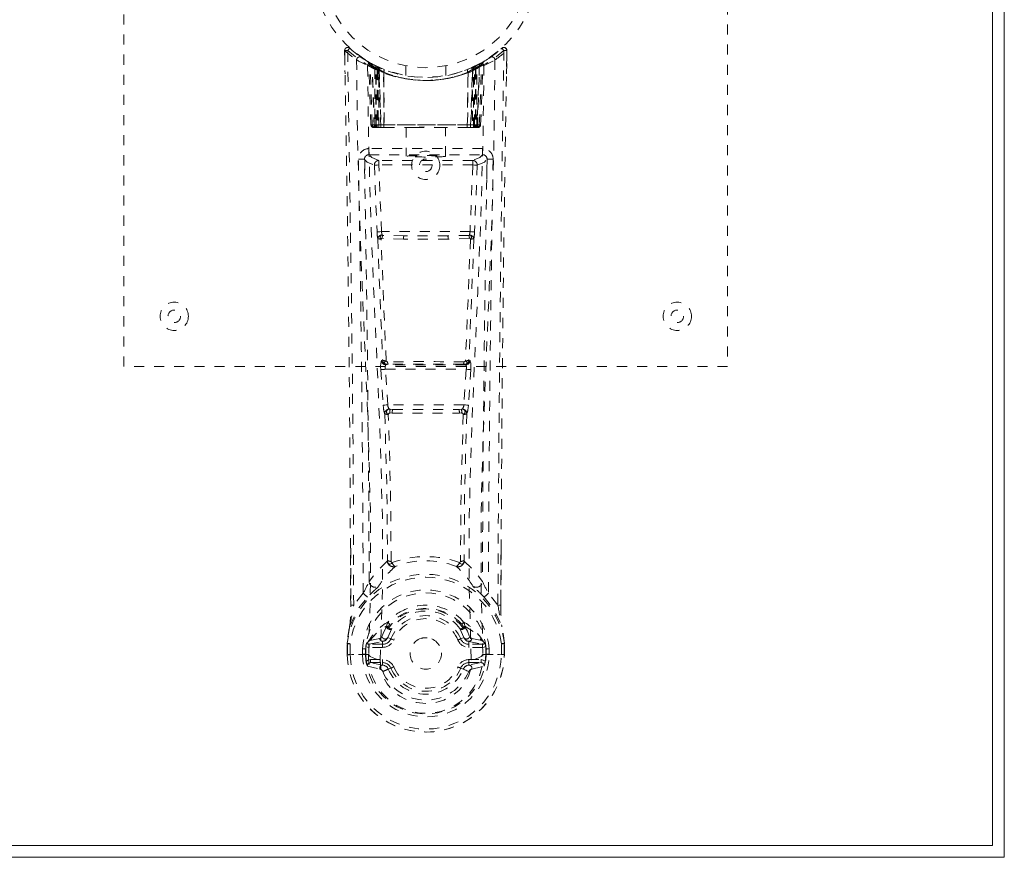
# Model space of a CAD drawing. Header units: inches. Extents: x 15.4 to 110.9, y 45.9 to 63.7.
# Tile 7 of 8: x 101.1 to 110.9, y 45.9 to 54.3. Entities that reach past the tile are written whole.
import ezdxf

# ---------------------------------------------------------------- set-up
doc = ezdxf.new("R2010")
doc.units = ezdxf.units.IN
doc.header["$MEASUREMENT"] = 0
doc.linetypes.add('SLD-Dashed', pattern=[0.075, 0.05, -0.025])
doc.linetypes.add('SLD-Solid', pattern=[0])

msp = doc.modelspace()

# ---------------------------------------------------------------- linework, layer by layer
at = {"color": 7, "linetype": 'SLD-Solid', "lineweight": 15}
for p, q in [((110.8522, 63.6923), (110.8522, 45.9423)), ((110.734, 46.0604), (110.734, 63.5741)), ((110.734, 63.5741), (110.734, 46.0604)), ((15.4703, 46.0604), (110.734, 46.0604)), ((110.734, 46.0604), (15.4703, 46.0604)), ((110.8522, 45.9423), (15.3522, 45.9423))]:
    msp.add_line(p, q, dxfattribs=at)
at = {"color": 7, "linetype": 'SLD-Dashed', "lineweight": 0}
for p, q in [((102.1022, 50.8173), (102.1022, 58.8173)), ((108.1022, 58.8173), (108.1022, 50.8173)), ((104.2968, 53.8885), (104.2958, 53.9583)), ((104.2958, 53.958), (104.2993, 53.728)), ((104.2974, 53.9584), (104.2984, 53.8886)), ((104.3459, 53.981), (104.3568, 53.9713)), ((105.7405, 53.8879), (105.7995, 53.9315)), ((105.8475, 53.9713), (105.8584, 53.981)), ((105.8785, 53.9589), (105.8584, 53.981)), ((105.905, 53.728), (105.9085, 53.958)), ((105.9061, 53.901), (105.9069, 53.9584)), ((105.9085, 53.9583), (105.9077, 53.9009)), ((104.5344, 53.8432), (104.5212, 53.851)), ((104.5403, 53.8387), (104.527, 53.8464)), ((104.5492, 53.8183), (104.5357, 53.8263)), ((104.5568, 53.2212), (104.5357, 53.8263)), ((104.5998, 53.8084), (104.5526, 53.8328)), ((105.6518, 53.8328), (105.585, 53.7984)), ((105.6475, 53.2212), (105.6686, 53.8263)), ((105.652, 53.8333), (105.6638, 53.8397)), ((105.6686, 53.8263), (105.6551, 53.8183)), ((105.6832, 53.851), (105.6699, 53.8432)), ((104.57, 53.2212), (104.5492, 53.8183)), ((104.6362, 53.7723), (104.5678, 53.8076)), ((104.5893, 53.1923), (104.5678, 53.8076)), ((104.5956, 53.7778), (104.6082, 53.8037)), ((104.5956, 53.7778), (104.5959, 53.2212)), ((104.6052, 53.7731), (104.5956, 53.7778)), ((104.6193, 53.7984), (104.6045, 53.806)), ((104.6052, 53.7731), (104.6176, 53.7992)), ((104.6052, 53.2212), (104.6052, 53.7731)), ((104.6082, 53.8037), (104.6176, 53.7992)), ((104.6093, 53.2212), (104.609, 53.7714)), ((104.609, 53.7714), (104.6187, 53.7668)), ((104.6187, 53.7668), (104.6307, 53.7931)), ((104.6187, 53.7668), (104.6187, 53.2212)), ((104.6202, 53.7979), (104.6193, 53.7984)), ((104.6275, 53.7628), (104.6274, 53.1923)), ((104.6275, 53.7628), (104.6393, 53.7891)), ((104.637, 53.7586), (104.6275, 53.7628)), ((104.6362, 53.7723), (104.6372, 53.7719)), ((104.6554, 53.1923), (104.6362, 53.7723)), ((104.637, 53.1923), (104.637, 53.7586)), ((104.6372, 53.7719), (104.6573, 53.1923)), ((104.6823, 53.7425), (104.6835, 53.742)), ((104.6867, 53.1923), (104.6823, 53.7425)), ((104.6835, 53.742), (104.6896, 53.1923)), ((104.6872, 53.7689), (104.686, 53.7694)), ((104.9022, 53.8064), (104.9022, 53.7097)), ((105.3022, 53.7097), (105.3022, 53.8064)), ((105.5147, 53.1923), (105.5207, 53.742)), ((105.5183, 53.7694), (105.517, 53.7689)), ((105.5221, 53.7425), (105.5177, 53.1923)), ((105.5207, 53.742), (105.5221, 53.7425)), ((105.547, 53.1923), (105.5671, 53.7719)), ((105.5681, 53.7723), (105.549, 53.1923)), ((105.5557, 53.785), (105.565, 53.7891)), ((105.5557, 53.785), (105.5673, 53.7586)), ((105.565, 53.7891), (105.5769, 53.7628)), ((105.5671, 53.7719), (105.5681, 53.7723)), ((105.5769, 53.7628), (105.5673, 53.7586)), ((105.5673, 53.7586), (105.5673, 53.1923)), ((105.6365, 53.8076), (105.5681, 53.7723)), ((105.5736, 53.7931), (105.5856, 53.7668)), ((105.5769, 53.1923), (105.5769, 53.7628)), ((105.583, 53.7975), (105.5953, 53.7714)), ((105.585, 53.7984), (105.5841, 53.7979)), ((105.5856, 53.7668), (105.5953, 53.7714)), ((105.5856, 53.2212), (105.5856, 53.7668)), ((105.5867, 53.7992), (105.5961, 53.8037)), ((105.5953, 53.7714), (105.595, 53.2212)), ((105.5961, 53.8037), (105.6087, 53.7778)), ((105.6087, 53.7778), (105.5991, 53.7731)), ((105.5991, 53.7731), (105.5991, 53.2212)), ((105.6084, 53.2212), (105.6087, 53.7778)), ((105.615, 53.1923), (105.6365, 53.8076)), ((105.6343, 53.2212), (105.6551, 53.8183)), ((104.5568, 53.2212), (104.57, 53.2212)), ((104.5893, 53.1923), (104.6554, 53.1923)), ((104.5959, 53.2212), (104.6052, 53.2212)), ((105.5991, 53.2212), (104.6052, 53.2212)), ((104.6187, 53.2212), (104.6093, 53.2212)), ((104.6187, 53.2212), (105.5856, 53.2212)), ((104.6516, 53.1923), (104.637, 53.1923)), ((104.6554, 53.1923), (104.6573, 53.1923)), ((104.6573, 53.1923), (104.6867, 53.1923)), ((104.6867, 53.1923), (104.6896, 53.1923)), ((104.6896, 53.1923), (104.9852, 53.1923)), ((104.9072, 53.1923), (104.9072, 52.9068)), ((104.9852, 53.1923), (105.2191, 53.1923)), ((105.2191, 53.1923), (105.5147, 53.1923)), ((105.2972, 52.9068), (105.2972, 53.1923)), ((105.5147, 53.1923), (105.5177, 53.1923)), ((105.5177, 53.1923), (105.547, 53.1923)), ((105.549, 53.1923), (105.615, 53.1923)), ((105.5673, 53.1923), (105.5527, 53.1923)), ((105.595, 53.2212), (105.5856, 53.2212)), ((105.5991, 53.2212), (105.6084, 53.2212)), ((105.6343, 53.2212), (105.6475, 53.2212)), ((104.5376, 52.9836), (104.5376, 52.9227)), ((105.6667, 52.9836), (104.5376, 52.9836)), ((105.6667, 52.9227), (105.6667, 52.9836)), ((104.4965, 52.8694), (104.4968, 52.6835)), ((104.5376, 52.9227), (105.6667, 52.9227)), ((104.6356, 52.8658), (104.6356, 52.8208)), ((105.5688, 52.8658), (104.6356, 52.8658)), ((105.5688, 52.8658), (105.5688, 52.8208)), ((105.7075, 52.6835), (105.7078, 52.8694)), ((104.5909, 52.8194), (104.6175, 52.1566)), ((104.6621, 52.1587), (104.6356, 52.8208)), ((105.5687, 52.8208), (104.6356, 52.8208)), ((105.5688, 52.8208), (105.5422, 52.1587)), ((105.6134, 52.8194), (105.5868, 52.1566)), ((105.5422, 52.1587), (104.6621, 52.1587)), ((104.8803, 52.0823), (104.6691, 52.0925)), ((104.8838, 52.116), (104.6727, 52.1215)), ((105.3205, 52.116), (104.8838, 52.116)), ((105.5316, 52.1215), (105.3205, 52.116)), ((105.5353, 52.0925), (105.324, 52.0823)), ((108.1022, 50.8173), (102.1022, 50.8173)), ((104.6733, 50.8819), (104.6615, 50.8775)), ((104.706, 50.8355), (104.7177, 50.84)), ((105.4983, 50.8355), (104.706, 50.8355)), ((105.4866, 50.84), (105.4983, 50.8355)), ((105.5311, 50.8819), (105.5428, 50.8775)), ((104.6558, 50.7877), (104.6791, 50.4349)), ((104.7003, 50.7906), (105.504, 50.7906)), ((104.7236, 50.438), (104.7003, 50.7906)), ((105.504, 50.7906), (105.4808, 50.438)), ((105.5485, 50.7877), (105.5252, 50.4349)), ((104.6791, 50.4349), (104.6817, 50.4073)), ((105.4808, 50.438), (104.7236, 50.438)), ((105.5252, 50.4349), (105.5226, 50.4073)), ((104.769, 50.3564), (104.746, 50.3567)), ((104.7745, 50.393), (104.7484, 50.3933)), ((104.7745, 50.393), (105.4298, 50.393)), ((105.4559, 50.3933), (105.4298, 50.393)), ((105.4584, 50.3568), (105.4353, 50.3564)), ((104.3557, 48.445), (104.353, 49.0127)), ((105.8512, 48.9996), (105.8486, 48.445)), ((104.4801, 48.5653), (104.3854, 48.4474)), ((105.8189, 48.4474), (105.7242, 48.5653)), ((104.7197, 48.2668), (104.7291, 48.2825)), ((105.4752, 48.2825), (105.4847, 48.2668)), ((104.7129, 48.2396), (104.7127, 48.2335)), ((104.7654, 48.2158), (104.7241, 48.126)), ((104.7323, 48.2326), (104.7321, 48.2265)), ((105.4803, 48.126), (105.4389, 48.2158)), ((105.4722, 48.2265), (105.472, 48.2326)), ((105.4914, 48.2396), (105.4916, 48.2335)), ((104.3213, 48.0682), (104.3211, 48.0643)), ((104.3214, 47.9555), (104.3211, 48.0643)), ((104.3225, 48.0643), (104.3229, 47.9549)), ((104.3509, 48.0644), (104.3512, 47.9562)), ((104.5299, 48.084), (104.5298, 48.0839)), ((104.5298, 48.0839), (104.5298, 48.0839)), ((104.5457, 48.097), (104.5299, 48.0839)), ((104.5396, 48.0583), (104.6734, 48.088)), ((104.5396, 48.0583), (104.5396, 48.0283)), ((104.6734, 48.0583), (104.5396, 48.0583)), ((104.6439, 48.1171), (104.5457, 48.097)), ((104.6734, 48.088), (104.6734, 48.0583)), ((104.6734, 48.0283), (104.6734, 48.0583)), ((104.7241, 48.126), (104.7555, 48.1128)), ((105.4489, 48.1128), (105.4803, 48.126)), ((105.4803, 48.126), (105.4919, 48.1073)), ((105.5309, 48.088), (105.6648, 48.0583)), ((105.5309, 48.0583), (105.5309, 48.088)), ((105.6648, 48.0583), (105.5309, 48.0583)), ((105.5309, 48.0283), (105.5309, 48.0583)), ((105.6586, 48.097), (105.5604, 48.1171)), ((105.6586, 48.097), (105.6588, 48.097)), ((105.6588, 48.097), (105.6745, 48.0839)), ((105.6648, 48.0283), (105.6648, 48.0583)), ((105.8531, 47.9562), (105.8534, 48.0644)), ((105.8815, 47.9548), (105.8818, 48.0643)), ((105.8829, 47.9555), (105.8832, 48.0643)), ((105.8832, 48.0643), (105.883, 48.0682)), ((104.3215, 47.9555), (104.3248, 47.9554)), ((104.3687, 47.956), (104.3248, 47.9554)), ((104.3512, 47.9562), (104.3512, 47.9556)), ((104.3879, 47.9563), (104.3687, 47.956)), ((104.5339, 47.9562), (104.3879, 47.9563)), ((104.4722, 47.9594), (104.472, 48.0125)), ((104.4722, 47.9594), (104.4722, 47.9594)), ((104.5018, 48.0116), (104.506, 48.0261)), ((104.5018, 48.0113), (104.5019, 47.9597)), ((104.5063, 47.9595), (104.5019, 47.9597)), ((104.506, 48.0261), (104.5063, 47.9595)), ((104.5341, 47.9562), (104.5339, 47.9565)), ((104.6734, 48.0283), (104.5396, 48.0283)), ((105.2587, 47.9673), (105.258, 47.9525)), ((105.2585, 47.9736), (105.2587, 47.9673)), ((105.6648, 48.0283), (105.5309, 48.0283)), ((105.6704, 47.9562), (105.8164, 47.9563)), ((105.6983, 48.0261), (105.698, 47.9595)), ((105.698, 47.9595), (105.7024, 47.9597)), ((105.7025, 48.0116), (105.6983, 48.0261)), ((105.7024, 47.9597), (105.7026, 48.0113)), ((105.7323, 48.0126), (105.7322, 47.9596)), ((105.8164, 47.9563), (105.8356, 47.956)), ((105.8356, 47.956), (105.8795, 47.9554)), ((105.8531, 47.956), (105.8531, 47.9562)), ((105.8795, 47.9554), (105.8828, 47.9555)), ((104.5533, 47.9062), (104.5533, 47.8762)), ((104.5533, 47.9062), (104.6734, 47.9062)), ((104.6734, 47.8519), (104.5533, 47.8762)), ((104.5533, 47.8762), (104.6734, 47.8762)), ((104.6734, 47.9062), (104.6734, 47.8762)), ((104.6734, 47.8519), (104.6734, 47.8762)), ((105.5309, 47.9062), (105.5309, 47.8762)), ((105.5309, 47.9062), (105.651, 47.9062)), ((105.651, 47.8762), (105.5309, 47.8519)), ((105.5309, 47.8519), (105.5309, 47.8762)), ((105.5309, 47.8762), (105.651, 47.8762)), ((105.554, 47.9043), (105.5541, 47.9033)), ((105.651, 47.8762), (105.651, 47.9062)), ((104.5235, 47.8401), (104.6454, 47.8124)), ((104.7555, 47.8217), (104.7297, 47.8109)), ((105.4746, 47.8109), (105.4489, 47.8217)), ((105.4782, 47.8183), (105.4746, 47.8109)), ((105.5589, 47.8124), (105.6809, 47.8401))]:
    msp.add_line(p, q, dxfattribs=at)
at = {"color": 7, "linetype": 'SLD-Dashed', "lineweight": 0, "flags": 128}
for points in [[(104.3854, 48.4474), (104.384, 49.2179), (104.3795, 49.986), (104.3722, 50.7526), (104.3627, 51.5176), (104.36, 51.7116), (104.3571, 51.909), (104.3546, 52.0781), (104.3518, 52.2648), (104.3506, 52.3431), (104.3494, 52.424), (104.3481, 52.5077), (104.347, 52.5819), (104.3467, 52.602), (104.3462, 52.6359), (104.3454, 52.6837), (104.3445, 52.7453), (104.3431, 52.8326), (104.3415, 52.938), (104.3396, 53.0615), (104.3374, 53.2031), (104.3354, 53.3275), (104.3339, 53.4259), (104.3325, 53.52), (104.3288, 53.756), (104.3258, 53.9589)], [(105.9055, 53.9584), (105.9037, 53.9662), (105.9001, 53.9737), (105.8951, 53.9803), (105.8888, 53.9851), (105.8816, 53.9879), (105.8742, 53.9883), (105.867, 53.9864), (105.8606, 53.9824)], [(104.4145, 53.8648), (104.4233, 53.1096), (104.4427, 52.3564), (104.4706, 51.6067), (104.5027, 50.8618), (104.5323, 50.1228), (104.5515, 49.391), (104.5533, 48.6681), (104.5341, 47.956)], [(104.6073, 53.8019), (104.5849, 53.8148), (104.5616, 53.8278)], [(105.7898, 53.8648), (105.7811, 53.1096), (105.7616, 52.3564), (105.7337, 51.6067), (105.7016, 50.8618), (105.672, 50.1228), (105.6528, 49.391), (105.651, 48.6681), (105.6703, 47.9562)], [(105.6699, 53.8432), (105.6675, 53.8417), (105.6616, 53.8383)], [(105.6812, 53.8498), (105.6816, 53.8501), (105.6832, 53.851)], [(104.6503, 47.9043), (104.6714, 48.6163), (104.6705, 49.3389), (104.6508, 50.0703), (104.6198, 50.8087), (104.5856, 51.553), (104.5554, 52.3021), (104.534, 53.0549), (104.5236, 53.8093)], [(104.5852, 53.8152), (104.5763, 53.8191), (104.572, 53.8183), (104.5704, 53.8123), (104.5684, 53.8061)], [(104.6213, 53.7975), (104.6204, 53.7956), (104.6177, 53.7899), (104.6135, 53.7811), (104.609, 53.7714)], [(104.6486, 53.785), (104.6477, 53.783), (104.6453, 53.7773), (104.6415, 53.7688), (104.637, 53.7586)], [(105.4883, 53.7598), (105.5074, 53.7651), (105.5207, 53.7706)], [(105.6807, 53.8093), (105.6703, 53.0549), (105.6489, 52.3021), (105.6187, 51.553), (105.5845, 50.8087), (105.5535, 50.0703), (105.5339, 49.339), (105.5329, 48.6164), (105.554, 47.9043)], [(105.5991, 53.7731), (105.5943, 53.7832), (105.5903, 53.7916), (105.5876, 53.7972), (105.5867, 53.7992)], [(104.5959, 53.2212), (104.5808, 53.2212), (104.568, 53.2212), (104.5596, 53.2212), (104.5568, 53.2212)], [(104.57, 53.2212), (104.5735, 53.2212), (104.5822, 53.2212), (104.5947, 53.2212), (104.6093, 53.2212)], [(104.9852, 53.1923), (105.1021, 53.2014), (105.2191, 53.1923)], [(105.595, 53.2212), (105.6096, 53.2212), (105.6221, 53.2212), (105.6308, 53.2212), (105.6343, 53.2212)], [(105.6475, 53.2212), (105.6447, 53.2212), (105.6363, 53.2212), (105.6235, 53.2212), (105.6084, 53.2212)], [(104.4926, 52.8769), (104.5196, 52.848), (104.5909, 52.8194)], [(104.6356, 52.8658), (104.5645, 52.8942), (104.5376, 52.9227)], [(105.6667, 52.9227), (105.6398, 52.8942), (105.5688, 52.8658)], [(105.6134, 52.8194), (105.6847, 52.848), (105.7117, 52.8769)], [(104.6356, 52.8208), (104.6195, 52.8203), (104.6056, 52.8198), (104.5956, 52.8195), (104.5909, 52.8194)], [(105.6134, 52.8194), (105.6087, 52.8195), (105.5987, 52.8198), (105.5848, 52.8203), (105.5688, 52.8208)], [(104.6621, 52.1587), (104.6468, 52.158), (104.6325, 52.1573), (104.6221, 52.1568), (104.6175, 52.1566)], [(104.6246, 52.0886), (104.6481, 51.4835), (104.6733, 50.8819)], [(104.708, 50.8763), (104.6822, 51.4791), (104.6583, 52.0854)], [(105.324, 52.0823), (105.1022, 52.0823), (104.8803, 52.0823)], [(105.3205, 52.116), (105.1022, 52.1159), (104.8838, 52.116)], [(105.546, 52.0854), (105.5221, 51.4792), (105.4964, 50.8763)], [(105.5797, 52.0886), (105.5563, 51.4835), (105.5311, 50.8819)], [(105.5868, 52.1566), (105.5822, 52.1568), (105.5718, 52.1573), (105.5575, 52.158), (105.5422, 52.1587)], [(104.7177, 50.84), (104.7089, 50.8411), (104.7014, 50.844), (104.6958, 50.8486), (104.6927, 50.8542), (104.6926, 50.8605), (104.6953, 50.8666), (104.7006, 50.872), (104.708, 50.8763)], [(105.4964, 50.8763), (105.5037, 50.872), (105.509, 50.8666), (105.5117, 50.8605), (105.5116, 50.8542), (105.5085, 50.8486), (105.5029, 50.844), (105.4954, 50.8411), (105.4866, 50.84)], [(104.7003, 50.7906), (104.6923, 50.79), (104.6845, 50.7895), (104.6772, 50.7891), (104.6707, 50.7887), (104.6652, 50.7883), (104.6607, 50.788), (104.6576, 50.7878), (104.6558, 50.7877)], [(105.5485, 50.7877), (105.5438, 50.788), (105.5335, 50.7887), (105.5192, 50.7896), (105.504, 50.7906)], [(104.7236, 50.438), (104.7084, 50.4369), (104.6943, 50.436), (104.684, 50.4353), (104.6791, 50.4349)], [(105.5252, 50.4349), (105.5203, 50.4353), (105.5101, 50.436), (105.4959, 50.4369), (105.4808, 50.438)], [(104.6943, 50.3497), (104.7158, 49.6171), (104.7218, 48.8931)], [(104.7574, 48.8823), (104.7513, 49.6084), (104.7294, 50.3429)], [(105.4748, 50.343), (105.453, 49.6085), (105.4469, 48.8823)], [(105.51, 50.3497), (105.4885, 49.6171), (105.4825, 48.8931)], [(104.3562, 49.0133), (104.3567, 48.788), (104.357, 48.4459)], [(105.8473, 48.4459), (105.8476, 48.8192), (105.8481, 49.0002)], [(104.7197, 48.8851), (104.6209, 48.7897), (104.5393, 48.6833)], [(104.7197, 48.8852), (104.7218, 48.875), (104.726, 48.8663), (104.7319, 48.8598), (104.7392, 48.856), (104.747, 48.8552), (104.7548, 48.8576), (104.7618, 48.8629), (104.7675, 48.8707)], [(105.4368, 48.8707), (105.4425, 48.8629), (105.4495, 48.8576), (105.4573, 48.8552), (105.4652, 48.856), (105.4724, 48.8598), (105.4783, 48.8663), (105.4825, 48.875), (105.4846, 48.8852)], [(105.4846, 48.8852), (105.5834, 48.7897), (105.665, 48.6833)], [(104.6191, 48.6198), (104.6281, 48.6288), (104.6332, 48.635)], [(105.5853, 48.6198), (105.5762, 48.6288), (105.5711, 48.635)], [(104.3465, 48.2422), (104.423, 48.3998), (104.523, 48.528)], [(104.3557, 48.445), (104.3555, 48.4454), (104.3566, 48.4458), (104.359, 48.4463), (104.3629, 48.4467), (104.3679, 48.447), (104.3736, 48.4472), (104.3796, 48.4474), (104.3854, 48.4474)], [(105.6813, 48.528), (105.7813, 48.3998), (105.8578, 48.2422)], [(105.8486, 48.445), (105.8488, 48.4454), (105.8478, 48.4458), (105.8453, 48.4463), (105.8414, 48.4467), (105.8364, 48.447), (105.8307, 48.4472), (105.8247, 48.4474), (105.8189, 48.4474)], [(104.7129, 48.2396), (104.7171, 48.2625), (104.7197, 48.2668)], [(104.7323, 48.2326), (104.7354, 48.2463), (104.7432, 48.2583)], [(105.4611, 48.2583), (105.4688, 48.2464), (105.472, 48.2326)], [(105.4847, 48.2668), (105.4872, 48.2625), (105.4914, 48.2396)], [(104.3465, 48.2422), (104.3324, 48.1658), (104.3213, 48.0682)], [(104.3465, 48.2422), (104.345, 48.2371), (104.3448, 48.2317)], [(104.5457, 48.097), (104.622, 48.1789), (104.7129, 48.2396)], [(104.7127, 48.2335), (104.689, 48.19), (104.667, 48.1366)], [(104.7464, 48.2058), (104.7366, 48.2063), (104.7263, 48.2108)], [(104.7341, 48.2222), (104.7437, 48.2167), (104.7529, 48.2136), (104.7606, 48.2133), (104.7655, 48.2158)], [(105.4389, 48.2158), (105.4438, 48.2133), (105.4514, 48.2136), (105.4606, 48.2167), (105.4702, 48.2222)], [(105.478, 48.2108), (105.4677, 48.2063), (105.4579, 48.2058)], [(105.4914, 48.2396), (105.5823, 48.1789), (105.6586, 48.097)], [(105.4916, 48.2335), (105.5153, 48.1899), (105.5373, 48.1366)], [(105.8595, 48.2317), (105.8593, 48.2371), (105.8578, 48.2422)], [(105.883, 48.0682), (105.8719, 48.1658), (105.8578, 48.2422)], [(105.8832, 48.0643), (105.8727, 48.1586), (105.8595, 48.2317)], [(104.3211, 48.0643), (104.321, 48.0643), (104.3222, 48.0643), (104.3247, 48.0643), (104.3284, 48.0643), (104.3331, 48.0644), (104.3386, 48.0644), (104.3446, 48.0644), (104.3509, 48.0644)], [(104.3213, 48.0682), (104.3222, 48.0681), (104.3242, 48.0679), (104.3271, 48.0675), (104.3308, 48.067), (104.3352, 48.0664), (104.3401, 48.0658), (104.3454, 48.0651), (104.3509, 48.0644)], [(104.5298, 48.0839), (104.5234, 48.0779), (104.5145, 48.071)], [(104.667, 48.1366), (104.6557, 48.1219), (104.6439, 48.1171)], [(104.7831, 48.1012), (104.7778, 48.1034), (104.7727, 48.1056), (104.768, 48.1075), (104.7639, 48.1093), (104.7604, 48.1107), (104.7578, 48.1118), (104.7561, 48.1125), (104.7555, 48.1128)], [(105.4212, 48.1012), (105.4265, 48.1034), (105.4316, 48.1056), (105.4363, 48.1075), (105.4404, 48.1093), (105.4439, 48.1107), (105.4465, 48.1118), (105.4482, 48.1125), (105.4489, 48.1128)], [(105.5373, 48.1366), (105.5485, 48.122), (105.5604, 48.1171)], [(105.6898, 48.071), (105.6837, 48.0756), (105.6745, 48.0839)], [(105.8534, 48.0644), (105.8589, 48.0651), (105.8642, 48.0658), (105.8691, 48.0664), (105.8735, 48.067), (105.8772, 48.0675), (105.8801, 48.0679), (105.8821, 48.0681), (105.883, 48.0682)], [(105.8534, 48.0644), (105.8597, 48.0644), (105.8657, 48.0644), (105.8712, 48.0644), (105.8759, 48.0643), (105.8796, 48.0643), (105.8821, 48.0643), (105.8833, 48.0643), (105.8832, 48.0643)], [(104.3512, 47.956), (104.3449, 47.9557), (104.3389, 47.9556), (104.3334, 47.9555), (104.3287, 47.9555), (104.3251, 47.9555), (104.3226, 47.9555), (104.3214, 47.9555), (104.3215, 47.9555)], [(104.5019, 47.9597), (104.4987, 47.9597), (104.492, 47.9596), (104.4828, 47.9595), (104.4722, 47.9594)], [(104.5396, 48.0283), (104.5227, 48.0307), (104.5072, 48.0376)], [(104.5341, 47.956), (104.5504, 47.9384), (104.5789, 47.9226)], [(105.6255, 47.9226), (105.6539, 47.9383), (105.6702, 47.956)], [(105.6971, 48.0376), (105.6816, 48.0307), (105.6648, 48.0283)], [(105.8828, 47.9555), (105.883, 47.9555), (105.8817, 47.9555), (105.8792, 47.9556), (105.8756, 47.9556), (105.8709, 47.9557), (105.8654, 47.9558), (105.8594, 47.9559), (105.8531, 47.956)], [(104.5113, 47.8894), (104.5307, 47.9019), (104.5533, 47.9062)], [(104.5789, 47.9226), (104.612, 47.9114), (104.6503, 47.9035)], [(104.6503, 47.9035), (104.6503, 47.9039), (104.6503, 47.9043)], [(104.6503, 47.9035), (104.6545, 47.8216), (104.6771, 47.741), (104.7173, 47.6656), (104.7737, 47.599), (104.8437, 47.5442), (104.924, 47.5036), (105.0113, 47.4787), (105.102, 47.4702), (105.1928, 47.4786), (105.2801, 47.5035), (105.3604, 47.5441), (105.4304, 47.5988), (105.4868, 47.6654), (105.5272, 47.7408), (105.5497, 47.8214), (105.5541, 47.9033)], [(105.5541, 47.9033), (105.5924, 47.9113), (105.6255, 47.9226)], [(105.651, 47.9062), (105.6736, 47.9019), (105.693, 47.8894)], [(104.7831, 47.8333), (104.7778, 47.8311), (104.7727, 47.829), (104.768, 47.827), (104.7639, 47.8252), (104.7604, 47.8238), (104.7578, 47.8227), (104.7561, 47.822), (104.7555, 47.8217)], [(105.4212, 47.8333), (105.4265, 47.8311), (105.4316, 47.829), (105.4363, 47.827), (105.4404, 47.8252), (105.4439, 47.8238), (105.4465, 47.8227), (105.4482, 47.822), (105.4489, 47.8217)], [(105.4746, 47.8109), (105.4768, 47.81), (105.4823, 47.8077), (105.4905, 47.8042), (105.5002, 47.8002), (105.5101, 47.796), (105.5191, 47.7922), (105.5258, 47.7894), (105.5294, 47.7879)]]:
    msp.add_lwpolyline(points, dxfattribs=at)
at = {"color": 7, "linetype": 'SLD-Dashed', "lineweight": 0}
for centre, radius in [((105.1022, 54.8173), 1.125), ((105.1022, 54.8173), 1.03), ((105.1022, 52.8173), 0.1405), ((105.1022, 52.8173), 0.0625), ((102.6022, 51.3173), 0.1405), ((102.6022, 51.3173), 0.0625), ((107.6022, 51.3173), 0.1405), ((107.6022, 51.3173), 0.0625), ((105.1022, 47.9673), 0.1565)]:
    msp.add_circle(centre, radius, dxfattribs=at)
for centre, radius, start, end in [((104.3258, 53.9588), 0.03, 47.87173, 180.86882), ((104.3338, 52.7818), 1.1771, 90.38892, 91.84926), ((105.1095, 54.8689), 1.2211, 228.21542, 235.31148), ((106.4173, 52.076), 2.8142, 137.39703, 138.00584), ((105.1022, 54.8177), 1.1577, 227.88705, 312.11383), ((105.0999, 54.8144), 1.1239, 227.92066, 235.37305), ((105.1056, 54.8128), 1.1219, 304.62196, 312.08706), ((105.0937, 54.8703), 1.2229, 304.69374, 311.77944), ((520.1791, 46.717), 414.3638, 178.998587, 179.760733), ((105.8785, 53.9588), 0.03, 359.13622, 132.12322), ((105.8607, 52.2756), 1.6834, 88.37044, 89.39173), ((-230.3748, 47.5925), 334.7308, 0.243091, 1.077733), ((104.4445, 53.8647), 0.03, 55.94279, 179.94923), ((105.0853, 55.0488), 1.3608, 240.4672, 245.62433), ((105.0706, 54.7618), 1.0637, 234.37337, 244.94293), ((105.1024, 54.8176), 1.1279, 235.36266, 240.50676), ((104.5057, 53.8253), 0.03, 1.97353, 58.9871), ((104.9747, 54.6039), 0.879, 238.9385, 239.76669), ((104.5647, 53.7967), 0.0429, 114.17899, 163.02502), ((104.5189, 53.8294), 0.02, 342.7411, 49.63533), ((104.5193, 53.8173), 0.03, 1.92444, 59.73808), ((105.1037, 54.8202), 1.1308, 239.77027, 244.74666), ((105.079, 54.4359), 0.8166, 228.29075, 233.7019), ((105.1022, 54.8173), 1.1275, 240.50819, 299.49173), ((104.538, 53.8067), 0.0299, 1.81171, 60.79096), ((105.1032, 54.8192), 1.1297, 240.83194, 245.75772), ((105.101, 54.8195), 1.13, 294.24306, 299.16743), ((105.1254, 54.4358), 0.8164, 306.29978, 311.71197), ((105.6663, 53.8067), 0.0299, 119.20969, 178.18794), ((105.6644, 53.8086), 0.0273, 117.6359, 182.28723), ((105.685, 53.8173), 0.0299, 120.2487, 178.10473), ((105.1019, 54.8176), 1.1279, 299.49215, 304.63603), ((105.6397, 53.7967), 0.0429, 16.9709, 65.82195), ((105.6943, 53.8269), 0.0264, 119.42332, 183.77553), ((105.6986, 53.8253), 0.03, 121.03425, 178.00512), ((105.1183, 55.0502), 1.3624, 294.37979, 299.53088), ((105.7598, 53.8647), 0.03, 0.05851, 124.04919), ((441.5801, 47.5837), 335.7318, 178.921863, 179.758365), ((105.1022, 54.8488), 1.1897, 240.90338, 299.09643), ((105.0725, 54.4232), 0.7998, 229.14224, 234.5868), ((105.0676, 54.4106), 0.7832, 230.34585, 235.80256), ((78.868, 52.536), 25.7318, 1.46139, 2.84051), ((105.1022, 54.8162), 1.1554, 244.52698, 295.47302), ((105.1022, 54.816), 1.1552, 245.25895, 294.74105), ((104.6065, 53.7716), 0.0297, 1.46259, 64.54813), ((104.6075, 53.7711), 0.0297, 1.47886, 64.59443), ((105.0384, 54.6761), 0.9727, 244.5401, 247.48171), ((105.1022, 54.8161), 1.1553, 246.2583, 293.7417), ((105.0531, 54.3615), 0.7215, 234.80409, 239.07447), ((104.6525, 53.7604), 0.0347, 329.05622, 15.03366), ((104.6538, 53.7598), 0.0347, 329.09757, 15.13759), ((105.1022, 54.7805), 1.1197, 248.04477, 291.95275), ((105.5502, 53.7598), 0.0344, 164.71439, 211.05019), ((105.5517, 53.7604), 0.0346, 164.91256, 210.99756), ((105.1487, 54.3654), 0.7262, 300.94009, 305.18292), ((105.5968, 53.7711), 0.0297, 115.41612, 178.52508), ((105.5978, 53.7716), 0.0297, 115.45453, 178.53476), ((105.1254, 54.4257), 0.802, 304.2592, 309.58789), ((105.1319, 54.4232), 0.7998, 305.41315, 310.85782), ((131.3323, 52.536), 25.7279, 177.15896, 178.53829), ((104.5868, 53.2223), 0.03, 182.0002, 269.98888), ((104.6181, 53.266), 0.0753, 216.30179, 253.09946), ((104.6, 53.2222), 0.03, 181.96069, 269.97456), ((104.6142, 53.3713), 0.1773, 260.42748, 268.5157), ((105.1682, 53.215), 0.5724, 179.37698, 182.07817), ((105.0264, 53.2142), 0.4212, 179.05151, 182.99154), ((105.1923, 53.2149), 0.583, 179.38115, 182.03368), ((105.0476, 53.2141), 0.429, 179.05011, 182.91867), ((105.1567, 53.2141), 0.429, 357.08133, 0.94989), ((105.0018, 53.215), 0.5933, 357.98919, 0.59599), ((105.5902, 53.3788), 0.1848, 271.38123, 279.05017), ((105.1831, 53.2141), 0.4161, 356.99348, 0.98203), ((105.6043, 53.2222), 0.03, 270.02535, 358.03042), ((105.5862, 53.266), 0.0752, 286.88978, 323.70273), ((105.0349, 53.2151), 0.5735, 357.91466, 0.61027), ((105.6175, 53.2223), 0.03, 269.99686, 358.01406), ((104.5375, 52.8786), 0.105, 89.98517, 180.88369), ((105.6668, 52.8786), 0.105, 359.12162, 90.01209), ((104.4611, 52.0216), 0.8559, 87.88909, 91.9057), ((-184.4722, 47.5385), 288.9541, 0.203604, 1.058626), ((104.5376, 52.8777), 0.045, 90.0119, 180.93539), ((-186.0094, 47.5404), 290.551, 0.225363, 1.052401), ((104.6359, 52.8207), 0.0451, 90.44961, 181.68999), ((105.5684, 52.8207), 0.0451, 358.27357, 89.55895), ((396.2945, 47.5395), 290.6318, 178.947714, 179.774522), ((105.6667, 52.8777), 0.045, 359.05375, 89.99905), ((105.7433, 52.0217), 0.8558, 88.09399, 92.11149), ((408.2608, 47.3885), 302.5388, 178.960508, 179.777137), ((105.133, 52.1763), 0.5159, 182.19001, 189.78536), ((104.6689, 52.0797), 0.0452, 90.13185, 168.55274), ((104.6504, 52.1808), 0.0956, 254.37658, 274.72238), ((104.6703, 52.1033), 0.0216, 94.06705, 236.0102), ((104.6688, 52.0811), 0.0114, 88.50701, 157.46449), ((104.7958, 52.1674), 0.1339, 183.72218, 198.54033), ((104.6733, 52.1261), 0.00464, 195.42296, 262.75556), ((104.7802, 52.0934), 0.1112, 165.38904, 180.50715), ((104.962, 52.0909), 0.0821, 162.22821, 186.02252), ((105.2422, 52.0909), 0.0822, 354.00071, 17.74858), ((105.5311, 52.126), 0.00458, 276.83798, 344.79154), ((105.4243, 52.0934), 0.1109, 359.55054, 14.6826), ((105.5355, 52.0811), 0.0114, 22.20157, 91.27696), ((105.4084, 52.1675), 0.1341, 341.45932, 356.26286), ((105.534, 52.1033), 0.0216, 304.00152, 85.93393), ((105.5354, 52.0797), 0.0452, 11.44088, 89.87448), ((105.5539, 52.1807), 0.0956, 265.27755, 285.625), ((105.072, 52.1763), 0.5151, 350.20464, 357.81057), ((104.8438, 50.8207), 0.1909, 162.68753, 189.95022), ((104.7066, 50.8806), 0.0451, 183.94643, 269.33281), ((104.7183, 50.8851), 0.0451, 184.09911, 269.30285), ((104.7008, 50.9428), 0.0668, 245.62377, 276.11506), ((104.7496, 50.8071), 0.052, 146.8678, 198.52737), ((104.7243, 50.8823), 0.0174, 200.07487, 265.48749), ((104.7276, 50.7782), 0.0625, 88.53321, 99.07908), ((104.758, 50.8611), 0.0353, 173.78341, 215.21226), ((105.1022, 15.1494), 35.7175, 89.39189, 90.60834), ((105.1022, 18.1334), 32.7095, 89.3469, 90.65333), ((105.4461, 50.8611), 0.0353, 324.82682, 6.19845), ((105.4766, 50.7772), 0.0636, 80.97991, 91.4847), ((105.4794, 50.8831), 0.0183, 275.79166, 338.10456), ((105.4861, 50.8851), 0.0451, 270.69694, 355.90714), ((105.5035, 50.9427), 0.0667, 263.86971, 294.40963), ((105.4978, 50.8806), 0.0451, 270.66371, 356.05706), ((105.4549, 50.8071), 0.0518, 341.38815, 33.22845), ((105.3604, 50.8207), 0.191, 350.05857, 17.30376), ((104.8851, 50.4217), 0.2039, 184.0503, 200.67786), ((104.8059, 50.4432), 0.0825, 183.65332, 215.4367), ((105.4001, 50.4426), 0.0808, 324.22361, 356.68662), ((105.3191, 50.4217), 0.2041, 339.33004, 355.9437), ((104.7407, 50.3491), 0.0464, 92.47876, 179.23776), ((104.7231, 50.4041), 0.0615, 242.13028, 275.95951), ((104.739, 50.3683), 0.0271, 90.68528, 249.41351), ((104.7475, 50.3382), 0.0186, 94.59446, 165.34201), ((104.7473, 50.4117), 0.0184, 242.04729, 273.52555), ((104.8244, 50.3698), 0.0795, 162.8042, 189.43553), ((104.8307, 50.3659), 0.0624, 154.2125, 188.72287), ((105.1022, 82.709), 32.3543, 269.40999, 270.59001), ((105.1022, 83.7588), 33.3674, 269.43734, 270.56266), ((105.3738, 50.3659), 0.0623, 351.24384, 25.82079), ((105.4572, 50.4108), 0.0176, 265.69384, 298.74797), ((105.38, 50.3698), 0.0794, 350.56302, 17.21727), ((105.4568, 50.3382), 0.0186, 14.52594, 85.35033), ((105.4636, 50.3491), 0.0464, 0.75611, 87.52737), ((105.4653, 50.3683), 0.0271, 290.595, 89.3162), ((105.4812, 50.4041), 0.0615, 264.03694, 297.87567), ((104.7092, 48.8921), 0.0126, 326.51441, 4.14638), ((104.7803, 48.8901), 0.0607, 184.61884, 287.32783), ((104.7543, 48.9363), 0.0541, 233.04979, 273.24004), ((104.7713, 48.8842), 0.014, 187.75527, 254.40057), ((105.1021, 47.9577), 0.9724, 69.86372, 110.13458), ((104.8267, 48.8864), 0.0613, 194.87417, 242.41781), ((105.1022, 48.0388), 0.8495, 69.04706, 110.95294), ((105.4241, 48.8901), 0.0607, 252.67193, 355.37793), ((105.3776, 48.8864), 0.0612, 297.56456, 345.14304), ((105.433, 48.8842), 0.014, 285.64092, 352.20468), ((105.45, 48.9363), 0.0541, 266.77312, 306.93531), ((105.495, 48.8921), 0.0126, 175.74032, 213.59784), ((105.1022, 47.9673), 0.7874, 7.36786, 172.63214), ((105.3733, 48.1825), 0.8675, 131.51072, 148.55957), ((104.8308, 48.1824), 0.8677, 31.4421, 48.48601), ((105.1022, 47.9673), 0.7575, 7.36782, 172.63218), ((102.0298, 49.8699), 2.776, 331.96724, 334.69235), ((104.5999, 48.6857), 0.0607, 182.34981, 303.24776), ((105.6044, 48.6857), 0.0607, 236.76071, 357.64284), ((108.1994, 49.8824), 2.8039, 205.3212, 208.01921), ((105.1022, 47.9673), 0.6318, 4.11882, 175.88118), ((104.732, 48.8118), 0.3524, 224.37938, 233.63916), ((105.1022, 47.9673), 0.6019, 4.25171, 175.74829), ((106.0942, 46.9812), 2.2048, 131.99606, 135.44948), ((104.1118, 46.983), 2.2024, 44.54852, 48.00576), ((105.473, 48.811), 0.3514, 306.34755, 315.63391), ((102.9202, 48.4113), 1.4359, 352.81685, 1.34443), ((98.7506, 49.4106), 5.7165, 348.20603, 350.30018), ((105.1022, 47.9435), 0.5041, 65.71, 114.29049), ((111.4614, 49.412), 5.7244, 189.7012, 191.7925), ((107.2646, 48.4103), 1.4164, 178.59925, 187.24451), ((105.0496, 48.0162), 0.4166, 111.81001, 140.27586), ((105.1022, 47.955), 0.4548, 35.97299, 144.02701), ((105.1022, 47.9251), 0.4897, 42.86749, 137.13251), ((105.1022, 47.9759), 0.4134, 35.47069, 144.53376), ((105.1541, 48.0154), 0.4176, 39.75934, 68.15554), ((104.9917, 47.8196), 0.5322, 119.57018, 150.2127), ((104.7581, 48.2832), 0.029, 181.36323, 239.05593), ((105.1022, 47.9673), 0.376, 22.77397, 157.22603), ((105.1022, 47.9673), 0.346, 22.77362, 157.22638), ((105.4462, 48.2832), 0.029, 300.91271, 358.66874), ((105.2107, 47.8178), 0.5347, 29.85002, 60.35427), ((105.5859, 47.9707), 1.2682, 168.12105, 175.76509), ((104.7315, 48.2549), 0.0285, 228.67784, 271.14708), ((104.7425, 48.2359), 0.0299, 184.52299, 237.22493), ((104.7317, 48.261), 0.0285, 228.70889, 271.16808), ((104.1855, 48.5877), 0.6593, 325.12251, 326.32185), ((104.7369, 48.2261), 0.00485, 175.7271, 234.14274), ((104.7466, 48.2286), 0.0228, 269.55681, 325.86237), ((105.4577, 48.2286), 0.0228, 214.15622, 270.46867), ((105.4674, 48.2261), 0.00481, 305.62, 4.50717), ((106.0399, 48.6021), 0.6847, 213.69975, 214.85452), ((105.4726, 48.2611), 0.0285, 268.84119, 311.27289), ((105.4728, 48.2549), 0.0285, 268.84914, 311.32747), ((105.4616, 48.236), 0.0301, 303.02072, 355.35558), ((104.6293, 48.0286), 0.1224, 159.74022, 175.79129), ((104.5393, 48.0888), 0.0305, 215.63325, 270.546), ((104.6739, 48.118), 0.0299, 181.62612, 269.11998), ((104.6974, 48.1415), 0.0308, 189.22612, 329.75488), ((104.6681, 48.1478), 0.06, 275.05548, 338.68686), ((104.6734, 48.1473), 0.089, 270, 337.22603), ((104.6734, 48.1473), 0.119, 270.00044, 337.22555), ((105.1022, 47.9673), 0.1565, 84.88781, 105.7451), ((105.5309, 48.1473), 0.119, 202.7768, 269.99721), ((105.5309, 48.1473), 0.089, 202.77397, 270), ((105.5069, 48.1416), 0.0308, 210.29152, 350.73436), ((105.5315, 48.1382), 0.0502, 217.95842, 269.29094), ((105.5304, 48.118), 0.03, 270.88528, 358.3595), ((105.665, 48.0888), 0.0305, 269.45943, 324.36132), ((105.6102, 48.0363), 0.0869, 0.88984, 23.57865), ((105.1022, 47.9673), 0.781, 180.86907, 0), ((105.1022, 47.9673), 0.7808, 180.8627, 359.13727), ((105.1022, 47.9673), 0.751, 180.8898, 359.13728), ((104.5021, 48.6135), 0.6016, 267.13236, 269.98233), ((105.1022, 47.9673), 0.63, 180.71782, 359.28218), ((105.1022, 47.9673), 0.6003, 180.71779, 359.2822), ((105.1022, 47.9673), 0.5991, 173.25685, 174.3599), ((105.1022, 47.9673), 0.5959, 180.74368, 187.50624), ((105.1022, 47.9411), 0.5684, 178.47757, 1.5214), ((105.1022, 47.9673), 0.5959, 352.4937, 359.25631), ((105.1022, 47.9673), 0.5991, 5.6401, 6.74315), ((105.7022, 48.6134), 0.6016, 270.01766, 272.86765), ((105.701, 46.661), 1.2987, 88.62571, 89.93859), ((104.7436, 47.9203), 0.2343, 187.57329, 200.02058), ((104.5526, 47.8464), 0.0298, 88.61296, 192.27318), ((104.6734, 47.7873), 0.119, 22.77445, 89.99956), ((104.6734, 47.7873), 0.089, 22.77397, 90), ((105.5309, 47.7873), 0.119, 90.00279, 157.2232), ((105.5309, 47.7873), 0.089, 90, 157.22603), ((105.6517, 47.8464), 0.0298, 347.71833, 91.38668), ((105.4611, 47.9202), 0.2339, 339.9647, 352.43098), ((104.674, 47.8218), 0.0301, 91.2099, 198.15477), ((104.6368, 47.7721), 0.0412, 22.49699, 77.87322), ((104.6675, 47.7846), 0.0676, 22.93869, 84.9655), ((106.3608, 43.8489), 4.2846, 112.37647, 113.17164), ((105.1022, 47.9673), 0.4634, 202.77397, 337.22603), ((105.1022, 47.9673), 0.4039, 202.77397, 337.22603), ((105.1022, 47.9673), 0.376, 202.77397, 337.22603), ((105.1022, 47.9673), 0.346, 202.77362, 337.22638), ((105.5369, 47.7845), 0.0676, 95.04493, 150.05089), ((105.5675, 47.7721), 0.0412, 102.11887, 157.51991), ((105.5303, 47.8218), 0.0301, 341.83356, 88.80177)]:
    msp.add_arc(centre, radius, start, end, dxfattribs=at)
msp.add_ellipse((105.1022, 52.9068), major_axis=(0.195, 0), ratio=0.034921, dxfattribs=at)

doc.saveas('drawing.dxf')
